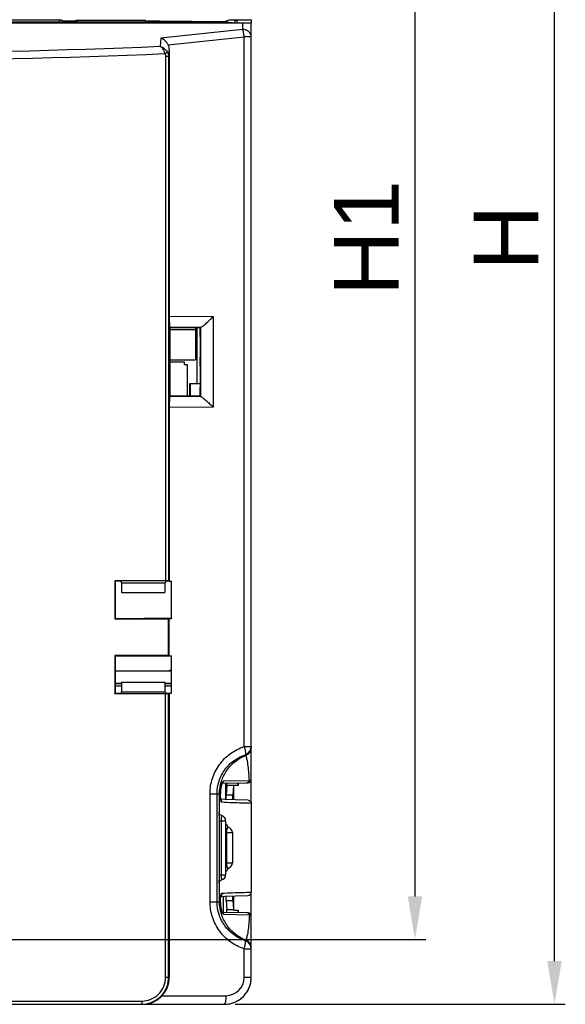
# Model space of a CAD drawing. Header units: millimetres. Extents: x 88 to 1193, y 471 to 1243.
# Tile 28 of 48: x 260 to 310, y 1000 to 1092. Entities that reach past the tile are written whole.
import ezdxf

# ---------------------------------------------------------------- set-up
doc = ezdxf.new("R2010")
doc.units = ezdxf.units.MM
doc.header["$LTSCALE"] = 20
doc.header["$PDMODE"] = 3
doc.header["$PDSIZE"] = 0.3
doc.layers.get('0').update_dxf_attribs({"linetype": 'CONTINUOUS'})
doc.layers.get('Defpoints').update_dxf_attribs({"linetype": 'CONTINUOUS'})
for name, color, linetype in [('0725040705_RELAY_BL373', 7, 'CONTINUOUS'), ('31058250_SCREW_M4_SQ_GRN_BL374', 7, 'CONTINUOUS'), ('32425805_M300_B_INSU_CB2_BL365', 7, 'CONTINUOUS'), ('32425828XX_M300_INSU_RJ45_BL369', 7, 'CONTINUOUS'), ('33087206_M300_B_COVER_ADD_BL358', 7, 'CONTINUOUS'), ('33087215_M300_B_BODY_MH_BL357', 7, 'CONTINUOUS'), ('DIM', 6, 'CONTINUOUS'), ('EEK500V_03P_BL370', 7, 'CONTINUOUS'), ('M300_B_PWR_BD_IPM_ME300_T_BL363', 7, 'CONTINUOUS'), ('M300_B_PWR_BD_IPM_WO_EMI_BL364', 7, 'CONTINUOUS'), ('M300_FRAME_B_BL395', 7, 'CONTINUOUS'), ('MH300_CB2_BD_BL366', 7, 'CONTINUOUS'), ('SCREW_M4_2_BL362', 7, 'CONTINUOUS')]:
    doc.layers.add(name, color=color, linetype=linetype)
doc.styles.get("Standard").update_dxf_attribs({"font": 'arial.ttf'})
doc.dimstyles.get("Standard").update_dxf_attribs({"dimtxt": 6, "dimasz": 4, "dimexe": 1, "dimexo": 1, "dimgap": 0.09, "dimtad": 1, "dimdec": 1, "dimzin": 0, "dimdsep": 46, "dimtxsty": 'Standard', "dimblk": '_FILLED', "dimcen": 0.09, "dimclrd": 256, "dimclre": 256, "dimadec": 0, "dimazin": 0, "dimtp": 0.1, "dimtm": 0.1, "dimtfac": 1, "dimtdec": 1, "dimtmove": 0, "dimatfit": 3, "dimldrblk": '_FILLED', "dimfxl": 1, "dimtolj": 1, "dimtzin": 0, "dimlwe": -1, "dimarcsym": 0})

# ---------------------------------------------------------------- blocks, each defined once
blk = doc.blocks.new('_FILLED')
at = {"color": 0, "linetype": 'ByBlock'}
blk.add_solid([(0, 0), (-1, 0.167), (-1, -0.167)], dxfattribs=at)
blk = doc.blocks.new('*D3')
at = {"layer": 'Defpoints', "color": 0, "transparency": 16777216}
for p in [(275.539, 1151.196), (275.539, 1137.088), (215.539, 1006.488)]:
    blk.add_point(p, dxfattribs=at)
at = {"layer": 'DIM', "color": 7, "transparency": 16777216}
for p, q in [((215.539, 1007.488), (215.539, 1152.196)), ((275.539, 1138.088), (275.539, 1152.196))]:
    blk.add_line(p, q, dxfattribs=at)
at = {"layer": 'DIM', "color": 7, "lineweight": -2, "transparency": 16777216}
blk.add_line((219.539, 1151.196), (271.539, 1151.196), dxfattribs=at)
at = {"layer": 'DIM', "color": 7, "lineweight": -2, "transparency": 16777216, "xscale": 4, "yscale": 4, "zscale": 4, "rotation": 180}
blk.add_blockref('_FILLED', (215.539, 1151.196), dxfattribs=at)
at = {"layer": 'DIM', "color": 7, "lineweight": -2, "transparency": 16777216, "xscale": 4, "yscale": 4, "zscale": 4}
blk.add_blockref('_FILLED', (275.539, 1151.196), dxfattribs=at)
at = {"layer": 'DIM', "color": 0, "transparency": 16777216, "insert": (245.539, 1155.708), "char_height": 6, "attachment_point": 5}
blk.add_mtext('\\A1;W1', dxfattribs=at)
blk = doc.blocks.new('*D5')
at = {"layer": 'Defpoints', "color": 0, "transparency": 16777216}
for p in [(275.539, 1136.438), (215.539, 1006.488), (296.206, 1006.488)]:
    blk.add_point(p, dxfattribs=at)
at = {"layer": 'DIM', "color": 7, "transparency": 16777216}
for p, q in [((276.539, 1136.438), (297.206, 1136.438)), ((216.539, 1006.488), (297.206, 1006.488))]:
    blk.add_line(p, q, dxfattribs=at)
at = {"layer": 'DIM', "color": 7, "lineweight": -2, "transparency": 16777216}
blk.add_line((296.206, 1132.438), (296.206, 1010.488), dxfattribs=at)
at = {"layer": 'DIM', "color": 7, "lineweight": -2, "transparency": 16777216, "xscale": 4, "yscale": 4, "zscale": 4}
for p, rotation in [((296.206, 1136.438), 90), ((296.206, 1006.488), 270)]:
    blk.add_blockref('_FILLED', p, dxfattribs=dict(at, rotation=rotation))
at = {"layer": 'DIM', "color": 0, "transparency": 16777216, "insert": (291.694, 1071.463), "char_height": 6, "attachment_point": 5, "rotation": 90}
blk.add_mtext('\\A1;H1', dxfattribs=at)
blk = doc.blocks.new('*D6')
at = {"layer": 'Defpoints', "color": 0, "transparency": 16777216}
for p in [(279.839, 1142.488), (309.133, 1142.488), (278.539, 1000.488)]:
    blk.add_point(p, dxfattribs=at)
at = {"layer": 'DIM', "color": 7, "transparency": 16777216}
for p, q in [((280.839, 1142.488), (310.133, 1142.488)), ((279.539, 1000.488), (310.133, 1000.488))]:
    blk.add_line(p, q, dxfattribs=at)
at = {"layer": 'DIM', "color": 7, "lineweight": -2, "transparency": 16777216}
blk.add_line((309.133, 1004.488), (309.133, 1138.488), dxfattribs=at)
at = {"layer": 'DIM', "color": 7, "lineweight": -2, "transparency": 16777216, "xscale": 4, "yscale": 4, "zscale": 4}
for p, rotation in [((309.133, 1142.488), 90), ((309.133, 1000.488), 270)]:
    blk.add_blockref('_FILLED', p, dxfattribs=dict(at, rotation=rotation))
at = {"layer": 'DIM', "color": 0, "transparency": 16777216, "insert": (304.633, 1071.488), "char_height": 6, "attachment_point": 5, "rotation": 90}
blk.add_mtext('\\A1;H', dxfattribs=at)

msp = doc.modelspace()

# ---------------------------------------------------------------- linework, layer by layer
at = {"layer": '0725040705_RELAY_BL373', "linetype": 'Continuous'}
for p, q in [((264.889, 1091.613), (264.889, 1091.473)), ((275.189, 1091.443), (275.189, 1091.535))]:
    msp.add_line(p, q, dxfattribs=at)
at = {"layer": '31058250_SCREW_M4_SQ_GRN_BL374', "linetype": 'Continuous'}
msp.add_line((278.439, 1010.495), (278.439, 1009), dxfattribs=at)
at = {"layer": '32425805_M300_B_INSU_CB2_BL365', "linetype": 'Continuous'}
msp.add_arc((276.539, 1091.988), 1, 325.26861, 330.76562, dxfattribs=at)
at = {"layer": '32425828XX_M300_INSU_RJ45_BL369', "linetype": 'Continuous'}
for p, q in [((273.539, 1059.988), (274.839, 1059.988)), ((274.839, 1059.988), (274.839, 1059.738)), ((274.839, 1059.738), (275.089, 1059.738)), ((275.089, 1059.738), (275.089, 1056.82))]:
    msp.add_line(p, q, dxfattribs=at)
at = {"layer": '33087206_M300_B_COVER_ADD_BL358', "linetype": 'Continuous'}
for p, q in [((209.839, 1091.387), (280.239, 1091.387)), ((251.865, 1091.473), (269.753, 1091.473)), ((280.239, 1090.782), (272.677, 1089.988)), ((272.866, 1091.48), (277.61, 1091.404)), ((279.286, 1091.403), (275.774, 1091.434)), ((277.61, 1091.404), (277.61, 1091.418)), ((277.61, 1091.404), (281.039, 1091.402)), ((280.239, 1091.387), (280.239, 1090.782)), ((281.039, 1021.316), (281.039, 1091.39)), ((272.677, 1089.988), (272.607, 1089.223)), ((273.348, 1089.351), (280.383, 1090.089)), ((281.039, 1090.089), (280.383, 1090.089)), ((280.383, 1024.357), (280.383, 1090.089)), ((273.443, 1088.93), (273.383, 1088.276)), ((273.443, 1088.93), (273.443, 1064.219)), ((273.383, 1088.276), (273.106, 1088.276)), ((273.106, 1088.276), (273.106, 1039.71)), ((273.383, 1088.276), (273.383, 1039.705)), ((273.443, 1064.219), (277.511, 1064.181)), ((277.511, 1064.181), (277.511, 1055.795)), ((273.494, 1063.219), (276.359, 1063.191)), ((273.494, 1063.219), (273.539, 1063.173)), ((273.539, 1063.173), (276.298, 1063.142)), ((273.539, 1056.803), (273.539, 1063.173)), ((276.298, 1063.142), (276.289, 1063.138)), ((276.289, 1063.138), (276.289, 1062.338)), ((276.334, 1063.182), (276.298, 1063.142)), ((276.334, 1063.182), (276.334, 1056.793)), ((276.289, 1062.338), (276.298, 1062.338)), ((276.298, 1062.338), (276.298, 1060.388)), ((276.298, 1060.388), (276.289, 1060.388)), ((276.289, 1060.388), (276.289, 1059.588)), ((276.289, 1059.588), (276.298, 1059.588)), ((276.298, 1059.588), (276.298, 1057.638)), ((276.298, 1057.638), (276.289, 1057.638)), ((276.289, 1057.638), (276.289, 1056.838)), ((273.494, 1056.757), (273.539, 1056.803)), ((276.359, 1056.784), (273.494, 1056.757)), ((276.298, 1056.833), (273.539, 1056.803)), ((276.289, 1056.838), (276.298, 1056.833)), ((276.334, 1056.793), (276.298, 1056.829)), ((277.511, 1055.795), (273.443, 1055.756)), ((273.443, 1055.756), (273.443, 1039.685)), ((268.389, 1039.716), (268.433, 1039.672)), ((268.389, 1039.716), (268.389, 1036.187)), ((268.433, 1039.672), (268.433, 1038.674)), ((268.957, 1039.672), (269.024, 1039.538)), ((273.12, 1039.666), (273.055, 1039.538)), ((273.443, 1039.685), (273.383, 1039.705)), ((273.443, 1039.685), (273.659, 1039.685)), ((273.639, 1039.666), (273.659, 1039.685)), ((273.639, 1036.238), (273.639, 1039.666)), ((273.659, 1036.219), (273.659, 1039.685)), ((269.024, 1039.538), (273.055, 1039.538)), ((268.439, 1038.671), (268.433, 1038.674)), ((268.439, 1038.671), (268.439, 1036.231)), ((269.032, 1038.638), (273.047, 1038.638)), ((268.389, 1036.187), (268.433, 1036.231)), ((271.089, 1036.238), (271.086, 1036.234)), ((271.089, 1036.238), (273.639, 1036.238)), ((273.443, 1036.218), (273.369, 1036.194)), ((273.369, 1032.782), (273.369, 1036.194)), ((273.443, 1036.218), (273.659, 1036.219)), ((273.443, 1032.757), (273.443, 1036.218)), ((273.639, 1036.238), (273.659, 1036.219)), ((268.389, 1032.788), (268.433, 1032.744)), ((268.389, 1032.788), (268.389, 1029.259)), ((268.439, 1032.744), (268.439, 1030.304)), ((271.089, 1032.738), (271.086, 1032.741)), ((273.639, 1032.738), (271.089, 1032.738)), ((273.443, 1032.757), (273.369, 1032.782)), ((273.443, 1032.757), (273.659, 1032.757)), ((273.639, 1032.738), (273.659, 1032.757)), ((273.639, 1029.31), (273.639, 1032.738)), ((273.659, 1029.291), (273.659, 1032.757)), ((268.433, 1030.301), (268.433, 1029.303)), ((269.032, 1030.338), (273.047, 1030.338)), ((268.389, 1029.259), (268.433, 1029.303)), ((269.024, 1029.438), (268.957, 1029.304)), ((269.024, 1029.438), (273.055, 1029.438)), ((273.055, 1029.438), (273.12, 1029.309)), ((273.106, 1002.988), (273.106, 1029.265)), ((273.443, 1029.29), (273.383, 1029.27)), ((273.383, 1002.988), (273.383, 1029.27)), ((273.443, 1029.29), (273.659, 1029.291)), ((273.443, 1029.29), (273.443, 1002.988)), ((273.659, 1029.291), (273.639, 1029.31)), ((280.383, 1024.357), (281.039, 1024.357)), ((278.237, 1020.972), (278.237, 1020.972)), ((278.364, 1020.974), (280.745, 1021.016)), ((278.513, 1021.178), (280.863, 1021.217)), ((277.217, 1019.988), (278.182, 1019.988)), ((277.217, 1009.988), (277.217, 1019.988)), ((277.874, 1009.988), (277.874, 1019.988)), ((278.101, 1018.124), (278.101, 1019.988)), ((278.182, 1019.988), (278.183, 1019.995)), ((281.039, 1019.1), (281.039, 1010.875)), ((278.066, 1017.988), (278.066, 1017.488)), ((278.059, 1017.488), (278.666, 1017.488)), ((278.059, 1017.488), (278.059, 1012.488)), ((278.261, 1017.488), (278.261, 1012.488)), ((278.666, 1017.488), (278.666, 1012.488)), ((278.921, 1016.87), (278.921, 1016.87)), ((278.701, 1016.788), (278.666, 1016.788)), ((278.701, 1016.788), (278.701, 1013.188)), ((278.701, 1016.388), (279.288, 1016.388)), ((278.739, 1016.388), (278.739, 1013.588)), ((279.288, 1016.388), (279.288, 1013.588)), ((278.701, 1013.588), (279.288, 1013.588)), ((278.059, 1012.488), (278.666, 1012.488)), ((278.066, 1012.488), (278.066, 1011.988)), ((278.666, 1013.188), (278.701, 1013.188)), ((278.921, 1013.106), (278.921, 1013.106)), ((278.101, 1009.988), (278.101, 1011.852)), ((277.217, 1009.988), (278.182, 1009.988)), ((278.182, 1009.988), (278.183, 1009.98)), ((278.183, 1009.98), (278.187, 1010.096)), ((278.237, 1009.003), (278.237, 1009.003)), ((280.745, 1008.96), (278.364, 1009.001)), ((280.863, 1008.759), (278.513, 1008.797)), ((281.039, 1002.988), (281.039, 1008.66)), ((280.383, 1005.619), (281.039, 1005.619)), ((280.383, 1002.988), (280.383, 1005.619)), ((273.106, 1002.988), (273.443, 1002.988)), ((280.383, 1002.988), (281.039, 1002.988)), ((211.539, 1000.488), (278.539, 1000.488)), ((219.186, 1000.788), (270.893, 1000.788)), ((270.872, 1000.488), (271.344, 1000.532)), ((272.768, 1001.288), (278.683, 1001.288))]:
    msp.add_line(p, q, dxfattribs=at)
for points in [[(278.183, 1019.995), (278.185, 1020.169), (278.201, 1020.367), (278.229, 1020.55), (278.266, 1020.708), (278.306, 1020.839), (278.346, 1020.938), (278.38, 1021.006), (278.389, 1021.021)], [(278.242, 1019.381), (278.243, 1019.378), (278.237, 1019.398), (278.223, 1019.464), (278.209, 1019.569), (278.197, 1019.705), (278.188, 1019.867), (278.183, 1019.995)], [(280.749, 1019.399), (279.573, 1019.436), (278.59, 1019.472), (278.247, 1019.49)], [(278.128, 1018.08), (278.095, 1018.134), (278.076, 1018.186), (278.07, 1018.22), (278.069, 1018.23)], [(278.291, 1017.972), (278.239, 1017.991), (278.176, 1018.03), (278.128, 1018.08)], [(278.92, 1016.87), (278.871, 1016.891), (278.842, 1016.915)], [(278.847, 1013.069), (278.84, 1013.058), (278.871, 1013.084), (278.921, 1013.106)], [(278.069, 1011.748), (278.068, 1011.743), (278.068, 1011.744), (278.07, 1011.758), (278.077, 1011.793), (278.097, 1011.845), (278.13, 1011.898), (278.178, 1011.947)], [(278.178, 1011.947), (278.24, 1011.985), (278.291, 1012.004)], [(278.187, 1010.096), (278.196, 1010.263), (278.209, 1010.403), (278.223, 1010.51), (278.237, 1010.577), (278.241, 1010.591)], [(278.246, 1010.485), (278.584, 1010.503), (279.564, 1010.539), (280.749, 1010.576)], [(278.309, 1009.131), (278.268, 1009.259), (278.231, 1009.415), (278.202, 1009.595), (278.185, 1009.791), (278.183, 1009.98)], [(278.399, 1008.94), (278.399, 1008.94), (278.381, 1008.968), (278.348, 1009.033), (278.309, 1009.131)]]:
    msp.add_lwpolyline(points, dxfattribs=at)
for centre, radius, start, end in [((245.039, 1727.356), 638.728, 267.526304, 272.473692), ((245.039, 1729.414), 641.479, 267.497719, 272.502279), ((280.239, 1024.357), 0.8, 288.2363, 359.99993), ((280.24, 1024.277), 0.8, 291.16574, 0.00978), ((280.657, 1020.081), 2.475, 166.74361, 171.69458), ((280.439, 1020.13), 2.251, 164.72811, 166.69099), ((280.269, 1020.177), 2.075, 162.94977, 164.72994), ((280.739, 1021.316), 0.3, 271.00091, 359.99883), ((280.844, 1020.056), 2.663, 176.97126, 179.63378), ((280.729, 1020.057), 2.549, 179.6262, 181.5533), ((280.801, 1020.059), 2.621, 174.02635, 176.97585), ((280.808, 1020.058), 2.627, 171.6723, 174.02658), ((345.465, 1017.518), 67.406, 179.63899, 180.02589), ((278.166, 1017.488), 0.5, 0, 75.31334), ((278.201, 1016.788), 0.5, 0, 20.82273), ((278.788, 1016.388), 0.5, 0, 74.36393), ((280.628, 1016.389), 1.889, 176.69257, 180.02925), ((280.642, 1013.587), 1.903, 179.98052, 182.96088), ((278.788, 1013.588), 0.5, 285.61362, 0), ((350.879, 1012.478), 72.82, 179.99204, 180.38314), ((278.166, 1012.488), 0.5, 284.69109, 0), ((278.201, 1013.188), 0.5, 339.17727, 0), ((280.743, 1009.918), 2.563, 178.45074, 180.74792), ((280.848, 1009.919), 2.667, 180.73465, 183.20117), ((280.8, 1009.916), 2.619, 183.20031, 186.10682), ((280.806, 1009.917), 2.625, 186.10438, 188.47413), ((280.609, 1009.885), 2.426, 188.41087, 193.40333), ((280.431, 1009.843), 2.242, 193.41241, 195.37691), ((280.264, 1009.797), 2.069, 195.37677, 197.05394), ((278.232, 1008.711), 0.293, 55.49585, 65.12491), ((280.739, 1008.66), 0.3, 0.00247, 88.99626), ((280.239, 1005.619), 0.8, 0.00007, 71.7637), ((280.24, 1005.698), 0.8, 359.99022, 68.83426), ((278.539, 1002.988), 2.5, 270, 0), ((278.683, 1002.988), 1.7, 270.00051, 359.99949), ((270.958, 1002.899), 2.411, 270.01218, 279.26196), ((270.957, 1002.905), 2.418, 279.26522, 281.14481)]:
    msp.add_arc(centre, radius, start, end, dxfattribs=at)
for centre, major_axis, ratio, start_param, end_param in [((269.753, 1091.53), (6.5, 0), 0.008727, -1.570796, -1.071269), ((272.634, 1088.821), (0.324, 0.89), 0.832898, -1.159088, -0.670948), ((273.496, 1064.217), (0, 1), 0.053777, 1.568573, 3.087855), ((277.332, 1063.179), (1, 0), 0.052408, 2.910225, 3.089233), ((273.496, 1055.758), (0, 1), 0.053777, 0.053738, 1.57302), ((277.332, 1056.796), (1, 0), 0.052408, -3.089233, -2.910225), ((245.039, 1033.27), (370, 0), 0.017455, 1.494867, 1.507647), ((245.039, 1033.27), (367.5, 0), 0.017455, 1.505669, 1.507097), ((273.084, 1039.705), (0.3, 0), 0.017455, 0.05236, 1.494867), ((245.039, 1033.27), (367.5, 0), 0.017455, 1.493644, 1.494313), ((273.342, 1039.661), (0.3, 0), 0.017455, 0.008727, 1.493644), ((269.032, 1039.538), (0, 0.9), 0.008727, -4.712389, -3.141593), ((273.047, 1039.538), (0, 0.9), 0.008727, -3.141593, -1.570796), ((245.039, 1042.633), (370, 0), 0.017455, -1.507647, -1.494154), ((245.039, 1042.633), (367.5, 0), 0.017455, -1.507097, -1.499862), ((245.039, 1026.342), (370, 0), 0.017455, 1.494154, 1.507647), ((245.039, 1026.342), (367.5, 0), 0.017455, 1.499862, 1.507097), ((269.032, 1029.438), (0, 0.9), 0.008727, 0, 1.570796), ((273.047, 1029.438), (0, 0.9), 0.008727, -1.570796, 0), ((245.039, 1035.705), (370, 0), 0.017455, -1.507647, -1.494867), ((245.039, 1035.705), (367.5, 0), 0.017455, -1.507097, -1.505669), ((273.084, 1029.27), (0.3, 0), 0.017455, -1.494867, -0.05236), ((245.039, 1035.705), (367.5, 0), 0.017455, -1.494313, -1.493644), ((273.342, 1029.314), (0.3, 0), 0.017455, -1.493644, -0.008727), ((270.915, 1002.988), (2.528, 0), 0.989114, -0.747763, 0)]:
    msp.add_ellipse(centre, major_axis=major_axis, ratio=ratio, start_param=start_param, end_param=end_param, dxfattribs=at)
for points, knots in [([(280.239, 1091.387), (280.317, 1091.387), (280.454, 1091.388), (280.637, 1091.389), (280.774, 1091.391), (280.874, 1091.393), (280.946, 1091.395), (280.992, 1091.397), (281.017, 1091.398), (281.029, 1091.399), (281.035, 1091.4), (281.039, 1091.401), (281.039, 1091.402)], [0, 0, 0, 0, 0.289901, 0.515803, 0.682247, 0.804603, 0.892852, 0.952787, 0.973286, 0.987914, 0.996782, 1, 1, 1, 1]), ([(280.383, 1090.089), (280.369, 1090.224), (280.334, 1090.457), (280.279, 1090.689), (280.239, 1090.782)], [0, 0, 0, 0, 0.57218, 1, 1, 1, 1]), ([(281.039, 1090.089), (281.039, 1090.18), (280.995, 1090.367), (280.813, 1090.597), (280.548, 1090.747), (280.343, 1090.782), (280.239, 1090.782)], [0, 0, 0, 0, 0.233215, 0.476597, 0.733673, 1, 1, 1, 1]), ([(273.348, 1089.351), (273.311, 1089.426), (273.143, 1089.689), (272.887, 1089.899), (272.677, 1089.988)], [0, 0, 0, 0, 0.267884, 1, 1, 1, 1]), ([(272.607, 1089.223), (272.675, 1089.202), (272.947, 1089.088), (273.176, 1088.867), (273.283, 1088.67)], [0, 0, 0, 0, 0.239403, 1, 1, 1, 1]), ([(272.607, 1089.223), (272.706, 1089.149), (272.884, 1088.936), (273.001, 1088.688), (273.046, 1088.546)], [0, 0, 0, 0, 0.45313, 1, 1, 1, 1]), ([(273.283, 1088.67), (273.255, 1088.652), (273.175, 1088.611), (273.096, 1088.571), (273.046, 1088.546)], [0, 0, 0, 0, 0.374575, 1, 1, 1, 1]), ([(276.359, 1063.191), (276.387, 1063.198), (276.454, 1063.239), (276.565, 1063.316), (276.702, 1063.428), (276.913, 1063.608), (277.186, 1063.86), (277.403, 1064.072), (277.511, 1064.181)], [0, 0, 0, 0, 0.056574, 0.149938, 0.268915, 0.403745, 0.697279, 1, 1, 1, 1]), ([(276.359, 1056.784), (276.387, 1056.778), (276.454, 1056.737), (276.565, 1056.659), (276.702, 1056.548), (276.913, 1056.367), (277.186, 1056.115), (277.403, 1055.904), (277.511, 1055.795)], [0, 0, 0, 0, 0.056574, 0.149938, 0.268915, 0.403745, 0.697279, 1, 1, 1, 1]), ([(277.217, 1019.988), (277.217, 1020.469), (277.371, 1021.437), (278.037, 1022.737), (279.066, 1023.766), (279.931, 1024.208), (280.383, 1024.357)], [0, 0, 0, 0, 0.251431, 0.502111, 0.751619, 1, 1, 1, 1]), ([(280.383, 1024.357), (280.409, 1024.263), (280.463, 1024.094), (280.509, 1023.855), (280.526, 1023.709), (280.514, 1023.605), (280.49, 1023.597)], [0, 0, 0, 0, 0.373347, 0.687933, 0.902545, 1, 1, 1, 1]), ([(277.874, 1019.988), (277.874, 1020.386), (278.001, 1021.188), (278.554, 1022.263), (279.405, 1023.111), (280.118, 1023.474), (280.49, 1023.597)], [0, 0, 0, 0, 0.252127, 0.503131, 0.752395, 1, 1, 1, 1]), ([(278.101, 1019.988), (278.101, 1020.367), (278.216, 1021.129), (278.719, 1022.167), (279.506, 1023.011), (280.175, 1023.394), (280.528, 1023.531)], [0, 0, 0, 0, 0.250018, 0.500014, 0.75, 1, 1, 1, 1]), ([(280.863, 1021.217), (280.844, 1021.664), (280.802, 1022.327), (280.677, 1023.1), (280.58, 1023.423), (280.528, 1023.531)], [0, 0, 0, 0, 0.572537, 0.846654, 1, 1, 1, 1]), ([(278.285, 1020.785), (278.291, 1020.805), (278.314, 1020.876), (278.342, 1020.945), (278.365, 1020.994)], [0, 0, 0, 0, 0.276009, 1, 1, 1, 1]), ([(278.365, 1020.994), (278.371, 1021.008), (278.395, 1021.056), (278.422, 1021.102), (278.446, 1021.131)], [0, 0, 0, 0, 0.295207, 1, 1, 1, 1]), ([(278.446, 1021.131), (278.452, 1021.138), (278.47, 1021.158), (278.494, 1021.178), (278.513, 1021.178)], [0, 0, 0, 0, 0.332024, 1, 1, 1, 1]), ([(280.863, 1021.217), (280.848, 1021.162), (280.794, 1021.062), (280.685, 1021.015), (280.635, 1021.014)], [0, 0, 0, 0, 0.527733, 1, 1, 1, 1]), ([(280.863, 1021.217), (280.909, 1021.229), (280.968, 1021.247), (281.039, 1021.293), (281.039, 1021.316)], [0, 0, 0, 0, 0.677822, 1, 1, 1, 1]), ([(278.211, 1019.515), (278.207, 1019.55), (278.192, 1019.707), (278.185, 1019.865), (278.182, 1019.988)], [0, 0, 0, 0, 0.221318, 1, 1, 1, 1]), ([(278.317, 1019.201), (278.304, 1019.202), (278.274, 1019.23), (278.235, 1019.336), (278.22, 1019.438), (278.211, 1019.515)], [0, 0, 0, 0, 0.116231, 0.315355, 1, 1, 1, 1]), ([(281.039, 1019.098), (280.461, 1019.115), (279.553, 1019.145), (278.646, 1019.179), (278.317, 1019.201)], [0, 0, 0, 0, 0.637085, 1, 1, 1, 1]), ([(280.749, 1019.399), (280.823, 1019.397), (280.977, 1019.333), (281.039, 1019.177), (281.039, 1019.1)], [0, 0, 0, 0, 0.49193, 1, 1, 1, 1]), ([(278.069, 1018.23), (278.068, 1018.241), (278.066, 1018.281), (278.062, 1018.186), (278.062, 1018.112), (278.061, 1018.003), (278.06, 1017.943)], [0, 0, 0, 0, 0.092274, 0.18434, 0.48786, 1, 1, 1, 1]), ([(278.072, 1017.982), (278.072, 1018.01), (278.071, 1018.093), (278.07, 1018.175), (278.069, 1018.23)], [0, 0, 0, 0, 0.340147, 1, 1, 1, 1]), ([(278.291, 1017.972), (278.289, 1017.972), (278.285, 1017.96), (278.276, 1017.944), (278.271, 1017.903), (278.265, 1017.819), (278.262, 1017.677), (278.261, 1017.555), (278.261, 1017.488)], [0, 0, 0, 0, 0.014146, 0.056599, 0.134268, 0.250705, 0.584808, 1, 1, 1, 1]), ([(278.799, 1017.091), (278.781, 1017.115), (278.744, 1017.156), (278.688, 1017.165), (278.666, 1017.16)], [0, 0, 0, 0, 0.577142, 1, 1, 1, 1]), ([(278.92, 1016.87), (278.89, 1016.878), (278.826, 1016.85), (278.786, 1016.766), (278.77, 1016.707), (278.763, 1016.672)], [0, 0, 0, 0, 0.340054, 0.616935, 1, 1, 1, 1]), ([(278.848, 1017.002), (278.844, 1017.011), (278.83, 1017.042), (278.813, 1017.071), (278.799, 1017.091)], [0, 0, 0, 0, 0.277068, 1, 1, 1, 1]), ([(278.89, 1016.883), (278.887, 1016.894), (278.875, 1016.935), (278.86, 1016.974), (278.848, 1017.002)], [0, 0, 0, 0, 0.269025, 1, 1, 1, 1]), ([(278.763, 1016.672), (278.761, 1016.658), (278.751, 1016.601), (278.745, 1016.542), (278.743, 1016.498)], [0, 0, 0, 0, 0.232234, 1, 1, 1, 1]), ([(278.742, 1013.489), (278.746, 1013.419), (278.758, 1013.302), (278.793, 1013.183), (278.823, 1013.145)], [0, 0, 0, 0, 0.592161, 1, 1, 1, 1]), ([(278.261, 1012.488), (278.261, 1012.42), (278.262, 1012.299), (278.265, 1012.156), (278.271, 1012.073), (278.276, 1012.031), (278.285, 1012.015), (278.289, 1012.003), (278.291, 1012.004)], [0, 0, 0, 0, 0.415484, 0.749449, 0.865812, 0.943436, 0.985864, 1, 1, 1, 1]), ([(278.666, 1012.816), (278.689, 1012.81), (278.751, 1012.822), (278.789, 1012.869), (278.807, 1012.897)], [0, 0, 0, 0, 0.413958, 1, 1, 1, 1]), ([(278.807, 1012.897), (278.815, 1012.909), (278.851, 1012.97), (278.874, 1013.038), (278.89, 1013.092)], [0, 0, 0, 0, 0.209017, 1, 1, 1, 1]), ([(278.823, 1013.145), (278.83, 1013.136), (278.856, 1013.111), (278.896, 1013.099), (278.921, 1013.106)], [0, 0, 0, 0, 0.314834, 1, 1, 1, 1]), ([(278.061, 1011.991), (278.061, 1011.937), (278.063, 1011.843), (278.062, 1011.776), (278.067, 1011.696), (278.068, 1011.734), (278.069, 1011.745)], [0, 0, 0, 0, 0.515206, 0.812572, 0.896813, 1, 1, 1, 1]), ([(278.069, 1011.745), (278.069, 1011.758), (278.071, 1011.842), (278.072, 1011.927), (278.072, 1011.998)], [0, 0, 0, 0, 0.154891, 1, 1, 1, 1]), ([(278.211, 1010.46), (278.22, 1010.538), (278.235, 1010.639), (278.274, 1010.745), (278.304, 1010.773), (278.317, 1010.774)], [0, 0, 0, 0, 0.684576, 0.883753, 1, 1, 1, 1]), ([(278.317, 1010.774), (278.646, 1010.797), (279.553, 1010.83), (280.461, 1010.861), (281.039, 1010.878)], [0, 0, 0, 0, 0.362921, 1, 1, 1, 1]), ([(280.749, 1010.576), (280.823, 1010.578), (280.977, 1010.642), (281.039, 1010.799), (281.039, 1010.875)], [0, 0, 0, 0, 0.491936, 1, 1, 1, 1]), ([(280.383, 1005.619), (279.931, 1005.767), (279.066, 1006.209), (278.037, 1007.238), (277.371, 1008.539), (277.217, 1009.506), (277.217, 1009.988)], [0, 0, 0, 0, 0.24838, 0.497888, 0.748567, 1, 1, 1, 1]), ([(280.49, 1006.379), (280.118, 1006.501), (279.405, 1006.865), (278.554, 1007.713), (278.001, 1008.788), (277.874, 1009.589), (277.874, 1009.988)], [0, 0, 0, 0, 0.247603, 0.496867, 0.74787, 1, 1, 1, 1]), ([(280.528, 1006.444), (280.175, 1006.581), (279.506, 1006.964), (278.719, 1007.808), (278.216, 1008.846), (278.101, 1009.609), (278.101, 1009.988)], [0, 0, 0, 0, 0.25, 0.499986, 0.749982, 1, 1, 1, 1]), ([(278.182, 1009.988), (278.183, 1010.031), (278.188, 1010.189), (278.198, 1010.347), (278.211, 1010.46)], [0, 0, 0, 0, 0.274212, 1, 1, 1, 1]), ([(278.341, 1009.035), (278.336, 1009.047), (278.316, 1009.098), (278.298, 1009.15), (278.285, 1009.19)], [0, 0, 0, 0, 0.232518, 1, 1, 1, 1]), ([(278.513, 1008.797), (278.5, 1008.798), (278.468, 1008.817), (278.405, 1008.894), (278.366, 1008.974), (278.341, 1009.035)], [0, 0, 0, 0, 0.130595, 0.337597, 1, 1, 1, 1]), ([(280.863, 1008.759), (280.845, 1008.311), (280.801, 1007.649), (280.678, 1006.875), (280.579, 1006.553), (280.528, 1006.444)], [0, 0, 0, 0, 0.572514, 0.846641, 1, 1, 1, 1]), ([(280.863, 1008.759), (280.848, 1008.813), (280.794, 1008.914), (280.685, 1008.961), (280.635, 1008.962)], [0, 0, 0, 0, 0.527734, 1, 1, 1, 1]), ([(281.039, 1008.66), (281.039, 1008.682), (280.968, 1008.729), (280.909, 1008.746), (280.863, 1008.759)], [0, 0, 0, 0, 0.32213, 1, 1, 1, 1]), ([(280.383, 1005.619), (280.409, 1005.712), (280.463, 1005.881), (280.509, 1006.12), (280.526, 1006.266), (280.514, 1006.37), (280.49, 1006.379)], [0, 0, 0, 0, 0.373347, 0.687934, 0.902546, 1, 1, 1, 1]), ([(270.893, 1000.788), (271.18, 1000.788), (271.76, 1000.901), (272.495, 1001.388), (272.99, 1002.12), (273.106, 1002.7), (273.106, 1002.988)], [0, 0, 0, 0, 0.249759, 0.499635, 0.749728, 1, 1, 1, 1]), ([(271.344, 1000.532), (271.626, 1000.586), (272.176, 1000.792), (272.844, 1001.36), (273.282, 1002.121), (273.383, 1002.701), (273.383, 1002.988)], [0, 0, 0, 0, 0.249851, 0.499788, 0.749838, 1, 1, 1, 1]), ([(270.878, 1000.499), (270.877, 1000.497), (270.876, 1000.494), (270.875, 1000.488), (270.872, 1000.488)], [0, 0, 0, 0, 0.398826, 1, 1, 1, 1]), ([(270.893, 1000.788), (270.893, 1000.727), (270.89, 1000.631), (270.887, 1000.534), (270.878, 1000.499)], [0, 0, 0, 0, 0.626332, 1, 1, 1, 1]), ([(271.424, 1000.533), (271.674, 1000.582), (272.171, 1000.766), (272.587, 1001.094), (272.768, 1001.288)], [0, 0, 0, 0, 0.489749, 1, 1, 1, 1]), ([(278.683, 1001.288), (278.683, 1001.186), (278.676, 1000.996), (278.649, 1000.749), (278.613, 1000.586), (278.576, 1000.507), (278.55, 1000.488), (278.539, 1000.488)], [0, 0, 0, 0, 0.368226, 0.682417, 0.898209, 0.961724, 1, 1, 1, 1])]:
    msp.add_open_spline(points, degree=3, knots=knots, dxfattribs=at)
for points in [[(273.046, 1088.546), (273.086, 1088.463), (273.106, 1088.369), (273.106, 1088.276)], [(273.283, 1088.67), (273.347, 1088.551), (273.382, 1088.412), (273.383, 1088.276)], [(280.528, 1023.531), (280.516, 1023.553), (280.504, 1023.575), (280.49, 1023.597)], [(278.355, 1020.999), (278.319, 1020.982), (278.278, 1020.973), (278.237, 1020.972)], [(278.513, 1021.178), (278.488, 1021.102), (278.427, 1021.032), (278.355, 1020.999)], [(278.317, 1019.201), (278.317, 1019.27), (278.291, 1019.342), (278.247, 1019.395)], [(278.317, 1010.774), (278.317, 1010.705), (278.291, 1010.633), (278.247, 1010.58)], [(278.355, 1008.976), (278.319, 1008.993), (278.278, 1009.003), (278.237, 1009.003)], [(278.513, 1008.797), (278.493, 1008.858), (278.451, 1008.916), (278.398, 1008.952)], [(280.528, 1006.444), (280.516, 1006.422), (280.504, 1006.4), (280.49, 1006.379)]]:
    msp.add_open_spline(points, degree=3, dxfattribs=at)
at = {"layer": '33087215_M300_B_BODY_MH_BL357', "linetype": 'Continuous'}
for p, q in [((252.039, 1091.664), (263.383, 1091.664)), ((263.589, 1091.54), (263.383, 1091.664)), ((278.551, 1091.517), (279.038, 1091.674)), ((279.026, 1091.67), (280.29, 1091.681)), ((279.039, 1091.675), (281.039, 1091.685)), ((279.039, 1091.675), (279.039, 1091.67)), ((281.039, 1091.685), (281.039, 1091.354)), ((263.589, 1091.54), (263.589, 1091.473)), ((263.592, 1091.54), (263.589, 1091.54)), ((263.592, 1091.54), (263.639, 1091.587)), ((263.592, 1091.54), (263.592, 1091.473)), ((263.639, 1091.587), (263.639, 1091.473)), ((263.639, 1091.587), (264.639, 1091.587)), ((264.639, 1091.473), (264.639, 1091.587)), ((264.797, 1091.54), (264.639, 1091.587)), ((264.797, 1091.613), (264.797, 1091.473)), ((271.282, 1091.613), (264.797, 1091.613)), ((271.282, 1091.475), (271.282, 1091.613)), ((271.282, 1091.54), (271.439, 1091.587)), ((271.439, 1091.587), (272.439, 1091.587)), ((271.439, 1091.587), (271.439, 1091.475)), ((272.439, 1091.478), (272.439, 1091.587)), ((272.597, 1091.54), (272.439, 1091.587)), ((272.597, 1091.54), (274.308, 1091.54)), ((272.597, 1091.479), (272.597, 1091.54)), ((274.308, 1091.457), (274.308, 1091.54)), ((274.313, 1091.535), (274.308, 1091.54)), ((274.313, 1091.535), (275.539, 1091.535)), ((274.313, 1091.457), (274.313, 1091.535)), ((275.539, 1091.535), (275.539, 1091.513)), ((275.539, 1091.513), (276.539, 1091.505)), ((276.539, 1091.505), (278.811, 1091.505)), ((278.393, 1091.411), (278.377, 1091.505)), ((278.783, 1091.407), (278.811, 1091.505)), ((278.831, 1091.517), (278.811, 1091.505)), ((275.339, 1057.988), (276.298, 1057.988)), ((275.339, 1056.823), (275.339, 1057.988)), ((275.339, 1056.823), (275.339, 1057.98)), ((275.424, 1057.974), (276.298, 1057.944)), ((275.424, 1056.824), (275.424, 1057.974)), ((268.439, 1031.388), (273.539, 1031.388)), ((268.433, 1030.208), (269.028, 1030.208)), ((269.027, 1030.188), (268.433, 1030.188)), ((273.051, 1030.208), (273.639, 1030.208)), ((273.639, 1030.188), (273.052, 1030.188)), ((281.039, 1024.357), (281.039, 1024.277)), ((278.66, 1020.979), (278.658, 1019.47)), ((278.787, 1020.74), (278.718, 1019.888)), ((279.409, 1020.74), (278.787, 1020.74)), ((279.409, 1020.74), (279.339, 1019.888)), ((279.839, 1020.749), (279.409, 1020.749)), ((279.409, 1020.749), (279.409, 1019.442)), ((279.839, 1021), (279.839, 1020.749)), ((281.039, 1019.1), (281.039, 1021.316)), ((278.718, 1019.888), (279.339, 1019.888)), ((278.718, 1019.468), (278.718, 1019.888)), ((279.339, 1019.444), (279.339, 1019.888)), ((279.339, 1019.688), (279.379, 1019.689)), ((279.379, 1019.689), (279.379, 1019.443)), ((278.471, 1008.999), (278.471, 1010.497)), ((278.718, 1010.088), (278.718, 1010.508)), ((279.339, 1010.088), (279.339, 1010.531)), ((279.379, 1010.532), (279.379, 1010.286)), ((279.409, 1010.533), (279.409, 1009.2)), ((281.039, 1008.66), (281.039, 1010.875)), ((278.718, 1010.088), (279.339, 1010.088)), ((278.718, 1010.088), (278.785, 1009.261)), ((279.379, 1010.286), (279.339, 1010.288)), ((279.339, 1010.088), (279.407, 1009.261)), ((278.785, 1009.261), (279.407, 1009.261)), ((279.409, 1009.2), (279.839, 1009.2)), ((279.839, 1009.2), (279.839, 1008.975)), ((281.039, 1005.619), (281.039, 1005.698))]:
    msp.add_line(p, q, dxfattribs=at)
for centre, radius, start, end in [((273.539, 1031.888), 0.5, 270, 281.56089), ((278.539, 1002.988), 2.5, 322.04306, 0), ((278.539, 1002.988), 2.5, 309.01294, 321.19317), ((278.539, 1002.988), 2.5, 270, 282.41097), ((278.539, 1002.988), 2.5, 283.35358, 308.24112)]:
    msp.add_arc(centre, radius, start, end, dxfattribs=at)
for centre, major_axis, ratio, start_param, end_param in [((279.439, 1090.374), (0, 1.3), 0.15384, -0.656032, 0.001375), ((279.639, 1090.375), (0, 1.3), 0.15384, -0.658347, 0.001375), ((410.811, 1091.52), (148.973, 0), 0.000046, -2.663364, -2.659295), ((278.836, 1090.368), (0, 1.3), 0.008727, 0.48761, 0.643825), ((276.139, 1057.98), (0.8, 0), 0.017455, 3.141593, 3.60524), ((278.785, 1022.728), (0, 2), 0.008727, -3.034477, -2.634302), ((279.407, 1022.728), (0, 2), 0.008727, -3.034477, -2.997288), ((279.884, 1022.728), (0, 2), 0.153846, -3.665632, -3.285897), ((278.783, 1007.471), (0, 1.8), 0.008727, -0.560518, -0.107115), ((279.405, 1007.471), (0, 1.8), 0.008727, -0.28148, -0.107115), ((279.916, 1007.471), (0, 1.8), 0.153846, 0.28148, 0.57864)]:
    msp.add_ellipse(centre, major_axis=major_axis, ratio=ratio, start_param=start_param, end_param=end_param, dxfattribs=at)
at = {"layer": 'EEK500V_03P_BL370', "linetype": 'Continuous'}
for p, q in [((273.539, 1062.978), (275.889, 1062.978)), ((275.889, 1063.147), (275.889, 1060.188)), ((273.539, 1060.188), (275.889, 1060.188))]:
    msp.add_line(p, q, dxfattribs=at)
at = {"layer": 'M300_B_PWR_BD_IPM_ME300_T_BL363', "linetype": 'Continuous'}
msp.add_line((278.039, 1091.414), (278.039, 1091.505), dxfattribs=at)
at = {"layer": 'M300_B_PWR_BD_IPM_WO_EMI_BL364', "linetype": 'Continuous'}
msp.add_line((278.039, 1091.414), (278.039, 1091.505), dxfattribs=at)
at = {"layer": 'M300_FRAME_B_BL395', "linetype": 'Continuous'}
for centre, radius, start, end in [((273.291, 1031.878), 0.501, 296.89283, 305.70911), ((273.291, 1031.877), 0.5, 305.73934, 314.82672)]:
    msp.add_arc(centre, radius, start, end, dxfattribs=at)
msp.add_open_spline([(273.36, 1031.382), (273.414, 1031.389), (273.468, 1031.406), (273.518, 1031.431)], degree=3, dxfattribs=at)
at = {"layer": 'MH300_CB2_BD_BL366', "linetype": 'Continuous'}
for p, q in [((263.239, 1091.664), (263.239, 1091.473)), ((276.039, 1091.431), (276.039, 1091.509)), ((276.039, 1057.988), (276.039, 1063.145))]:
    msp.add_line(p, q, dxfattribs=at)
at = {"layer": 'SCREW_M4_2_BL362', "linetype": 'Continuous'}
for p, q in [((268.433, 1029.988), (269.025, 1029.988)), ((273.053, 1029.988), (273.639, 1029.988))]:
    msp.add_line(p, q, dxfattribs=at)

# ---------------------------------------------------------------- dimensions: what is measured, and where the dimension line sits
at = {"layer": 'DIM', "color": 7}
dim = msp.add_linear_dim(base=(275.539, 1151.196), p1=(215.539, 1006.488), p2=(275.539, 1137.088), text='W1', dimstyle='Standard', override={"dimgap": 1.5, "dimclrd": 7, "dimclre": 7, "dimarcsym": 1}, dxfattribs=at)
dim.commit()
dim.dimension.update_dxf_attribs({"geometry": '*D3', "text_midpoint": (245.539, 1155.708)})
for base, p1, p2, text, picture, middle in [((309.133, 1142.488), (278.539, 1000.488), (279.839, 1142.488), 'H', '*D6', (304.633, 1071.488)), ((296.206, 1006.488), (275.539, 1136.438), (215.539, 1006.488), 'H1', '*D5', (291.694, 1071.463))]:
    dim = msp.add_linear_dim(base=base, p1=p1, p2=p2, angle=90, text=text, dimstyle='Standard', override={"dimgap": 1.5, "dimclrd": 7, "dimclre": 7, "dimarcsym": 1}, dxfattribs=at)
    dim.commit()
    dim.dimension.update_dxf_attribs({"geometry": picture, "text_midpoint": middle})

doc.saveas('drawing.dxf')
